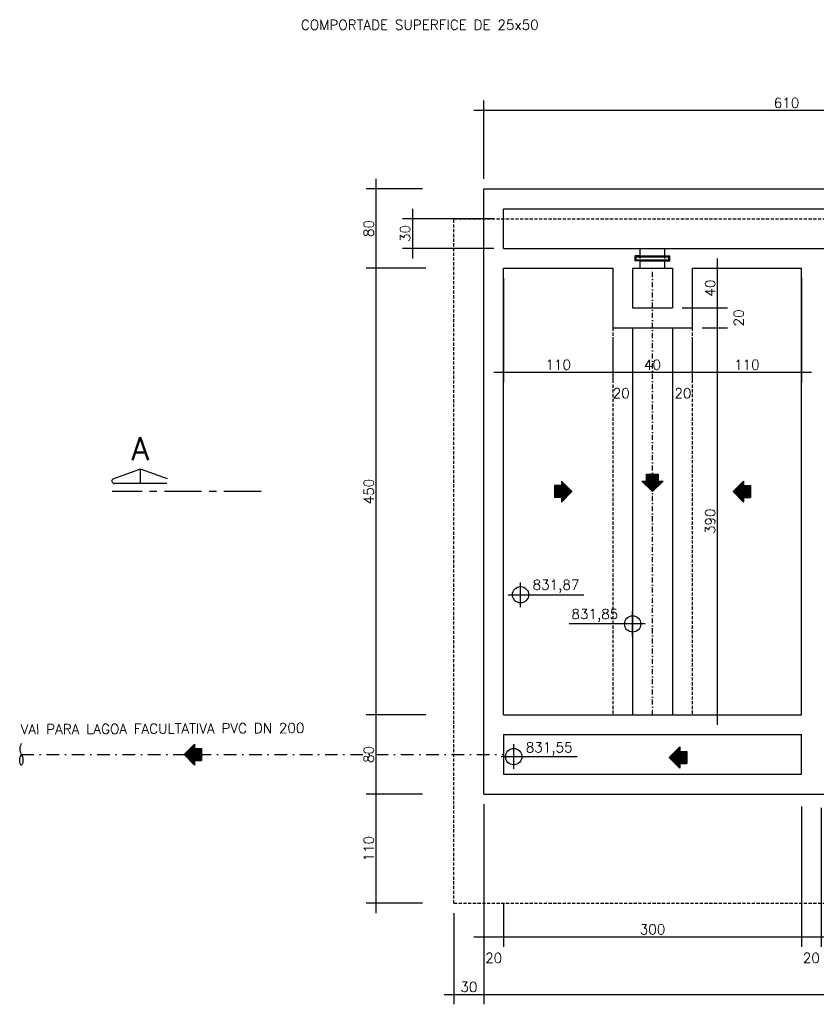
# Model space of a CAD drawing. Extents: x 7166 to 11954, y 4469 to 7025.
# Tile 5 of 9: x 7170 to 7972, y 5768 to 6760. Entities that reach past the tile are written whole.
import ezdxf
from ezdxf.enums import TextEntityAlignment as Align

# ---------------------------------------------------------------- set-up
doc = ezdxf.new("R2010")
doc.units = 0
doc.header["$LTSCALE"] = 0.1
doc.header["$MEASUREMENT"] = 0
for name, pattern in [('CENTERX2', [4, 2.5, -0.5, 0.5, -0.5]), ('DASHDOT', [25.4, 12.7, -6.35, 0, -6.35]), ('HIDDEN', [9.525, 6.35, -3.175])]:
    doc.linetypes.add(name, pattern=pattern)
doc.layers.get('0').update_dxf_attribs({"linetype": 'CONTINUOUS'})
doc.layers.get('DEFPOINTS').update_dxf_attribs({"color": 200, "linetype": 'CONTINUOUS'})
for name, color, linetype in [('BAR-EIXOS', 7, 'DASHDOT'), ('BAR-PECAS', 2, 'CONTINUOUS'), ('DIM', 7, 'CONTINUOUS'), ('EIXO', 7, 'DASHDOT'), ('ELEVAÇÃO', 2, 'CONTINUOUS'), ('ESTRUTURA', 5, 'CONTINUOUS'), ('FLUXO', 7, 'CONTINUOUS'), ('LIMHATRA', 2, 'HIDDEN'), ('PAREDE', 6, 'CONTINUOUS'), ('RELAÇÀO', 2, 'CONTINUOUS'), ('TEXTO', 2, 'CONTINUOUS')]:
    doc.layers.add(name, color=color, linetype=linetype)
doc.styles.add('ROMANS', font='ROMANS.shx')
doc.dimstyles.new('DIM50', dxfattribs={"dimscale": 0, "dimtxt": 10, "dimasz": 20, "dimexe": 10, "dimexo": 10, "dimgap": 2.5, "dimtad": 1, "dimdec": 0, "dimtxsty": 'ROMANS', "dimblk": 'ARCHTICK', "dimblk1": 'DOTSMALL', "dimblk2": 'DOTSMALL', "dimsah": 1, "dimcen": 2.5, "dimdle": 10, "dimclrd": 7, "dimclre": 7, "dimclrt": 2, "dimazin": 3, "dimtfac": 1, "dimtdec": 0, "dimtmove": 0, "dimatfit": 3})

# ---------------------------------------------------------------- blocks, each defined once
blk = doc.blocks.new('A$C26ED7CE0')
for p, q in [((0.1061, 0), (0, 0.1061)), ((0.0461, 0.1061), (0, 0.1061)), ((0.1661, 0.1761), (0.0461, 0.1761)), ((0.0461, 0.1061), (0.0461, 0.1761)), ((0.1061, 0), (0.2121, 0.1061)), ((0.1661, 0.1061), (0.1661, 0.1761)), ((0.2121, 0.1061), (0.1661, 0.1061))]:
    blk.add_line(p, q)
at = {"color": 0}
for p, q in [((0.1066, 0.0005), (0.0011, 0.1061)), ((0.1084, 0.0023), (0.0046, 0.1061)), ((0.1101, 0.0041), (0.0081, 0.1061)), ((0.1119, 0.0058), (0.0117, 0.1061)), ((0.1137, 0.0076), (0.0152, 0.1061)), ((0.1154, 0.0094), (0.0188, 0.1061)), ((0.1172, 0.0111), (0.0223, 0.1061)), ((0.119, 0.0129), (0.0258, 0.1061)), ((0.1207, 0.0147), (0.0294, 0.1061)), ((0.1225, 0.0164), (0.0329, 0.1061)), ((0.1243, 0.0182), (0.0364, 0.1061)), ((0.1261, 0.02), (0.04, 0.1061)), ((0.1278, 0.0218), (0.0435, 0.1061)), ((0.1632, 0.0571), (0.0461, 0.1742)), ((0.1614, 0.0553), (0.0461, 0.1707)), ((0.1596, 0.0536), (0.0461, 0.1671)), ((0.1579, 0.0518), (0.0461, 0.1636)), ((0.1561, 0.05), (0.0461, 0.1601)), ((0.1543, 0.0483), (0.0461, 0.1565)), ((0.1526, 0.0465), (0.0461, 0.153)), ((0.1508, 0.0447), (0.0461, 0.1495)), ((0.149, 0.043), (0.0461, 0.1459)), ((0.1473, 0.0412), (0.0461, 0.1424)), ((0.1455, 0.0394), (0.0461, 0.1389)), ((0.1437, 0.0377), (0.0461, 0.1353)), ((0.142, 0.0359), (0.0461, 0.1318)), ((0.1402, 0.0341), (0.0461, 0.1283)), ((0.1384, 0.0324), (0.0461, 0.1247)), ((0.1367, 0.0306), (0.0461, 0.1212)), ((0.1349, 0.0288), (0.0461, 0.1176)), ((0.1331, 0.0271), (0.0461, 0.1141)), ((0.1314, 0.0253), (0.0461, 0.1106)), ((0.1296, 0.0235), (0.0461, 0.107)), ((0.1649, 0.0589), (0.0478, 0.1761)), ((0.1667, 0.0606), (0.0513, 0.1761)), ((0.1685, 0.0624), (0.0548, 0.1761)), ((0.1702, 0.0642), (0.0584, 0.1761)), ((0.172, 0.0659), (0.0619, 0.1761)), ((0.1738, 0.0677), (0.0654, 0.1761)), ((0.1755, 0.0695), (0.069, 0.1761)), ((0.1773, 0.0712), (0.0725, 0.1761)), ((0.1791, 0.073), (0.076, 0.1761)), ((0.1809, 0.0748), (0.0796, 0.1761)), ((0.1826, 0.0766), (0.0831, 0.1761)), ((0.1844, 0.0783), (0.0866, 0.1761)), ((0.1862, 0.0801), (0.0902, 0.1761)), ((0.1879, 0.0819), (0.0937, 0.1761)), ((0.1661, 0.1072), (0.0972, 0.1761)), ((0.1661, 0.1108), (0.1008, 0.1761)), ((0.1661, 0.1143), (0.1043, 0.1761)), ((0.1661, 0.1179), (0.1079, 0.1761)), ((0.1661, 0.1214), (0.1114, 0.1761)), ((0.1661, 0.1249), (0.1149, 0.1761)), ((0.1661, 0.1285), (0.1185, 0.1761)), ((0.1661, 0.132), (0.122, 0.1761)), ((0.1661, 0.1355), (0.1255, 0.1761)), ((0.1661, 0.1391), (0.1291, 0.1761)), ((0.1661, 0.1426), (0.1326, 0.1761)), ((0.1661, 0.1461), (0.1361, 0.1761)), ((0.1661, 0.1497), (0.1397, 0.1761)), ((0.1661, 0.1532), (0.1432, 0.1761)), ((0.1661, 0.1567), (0.1467, 0.1761)), ((0.1661, 0.1603), (0.1503, 0.1761)), ((0.1661, 0.1638), (0.1538, 0.1761)), ((0.1661, 0.1674), (0.1574, 0.1761)), ((0.1661, 0.1709), (0.1609, 0.1761)), ((0.1661, 0.1744), (0.1644, 0.1761)), ((0.1897, 0.0836), (0.1672, 0.1061)), ((0.1915, 0.0854), (0.1708, 0.1061)), ((0.1932, 0.0872), (0.1743, 0.1061)), ((0.195, 0.0889), (0.1779, 0.1061)), ((0.1968, 0.0907), (0.1814, 0.1061)), ((0.1985, 0.0925), (0.1849, 0.1061)), ((0.2003, 0.0942), (0.1885, 0.1061)), ((0.2021, 0.096), (0.192, 0.1061))]:
    blk.add_line(p, q, dxfattribs=at)
blk = doc.blocks.new('*D3')
at = {"color": 7, "linetype": 'BYBLOCK'}
for p, q in [((7637.09, 6599.96), (7637.09, 6679.18)), ((8247.09, 6634.96), (8247.09, 6679.18)), ((7627.09, 6669.18), (8257.09, 6669.18))]:
    blk.add_line(p, q, dxfattribs=at)
at = {"layer": 'DEFPOINTS', "color": 0, "linetype": 'BYBLOCK'}
for p in [(8247.09, 6669.18), (8247.09, 6624.96), (7637.09, 6589.96)]:
    blk.add_point(p, dxfattribs=at)
at = {"color": 2, "linetype": 'BYBLOCK', "insert": (7942.09, 6676.68), "char_height": 10, "attachment_point": 5, "style": 'ROMANS'}
blk.add_mtext('610', dxfattribs=at)
blk = doc.blocks.new('_ARCHTICK')
blk = doc.blocks.new('_DOTSMALL')
blk = doc.blocks.new('*D7')
at = {"color": 7, "linetype": 'BYBLOCK'}
for p, q in [((7657.09, 5979.96), (7657.09, 5936.16)), ((7637.09, 5969.96), (7637.09, 5936.16)), ((7627.09, 5946.16), (7657.09, 5946.16))]:
    blk.add_line(p, q, dxfattribs=at)
at = {"layer": 'DEFPOINTS', "color": 0, "linetype": 'BYBLOCK'}
for p in [(7657.09, 5989.96), (7637.09, 5979.96), (7657.09, 5946.16)]:
    blk.add_point(p, dxfattribs=at)
at = {"color": 2, "linetype": 'BYBLOCK', "insert": (7647.09, 5924.91), "char_height": 10, "attachment_point": 5, "style": 'ROMANS'}
blk.add_mtext('20', dxfattribs=at)
blk = doc.blocks.new('*D8')
at = {"color": 7, "linetype": 'BYBLOCK'}
for p, q in [((7957.09, 5967.64), (7957.09, 5826.16)), ((7647.09, 5836.16), (7967.09, 5836.16))]:
    blk.add_line(p, q, dxfattribs=at)
at = {"layer": 'DEFPOINTS', "color": 0, "linetype": 'BYBLOCK'}
for p in [(7957.09, 5977.64), (7657.09, 5879.96), (7957.09, 5836.16)]:
    blk.add_point(p, dxfattribs=at)
at = {"color": 2, "linetype": 'BYBLOCK', "insert": (7807.09, 5843.66), "char_height": 10, "attachment_point": 5, "style": 'ROMANS'}
blk.add_mtext('300', dxfattribs=at)
blk = doc.blocks.new('*D9')
at = {"color": 7, "linetype": 'BYBLOCK'}
for p, q in [((7977.09, 5966.15), (7977.09, 5826.16)), ((7947.09, 5836.16), (7977.09, 5836.16))]:
    blk.add_line(p, q, dxfattribs=at)
at = {"layer": 'DEFPOINTS', "color": 0, "linetype": 'BYBLOCK'}
for p in [(7957.09, 5977.64), (7977.09, 5976.15), (7977.09, 5836.16)]:
    blk.add_point(p, dxfattribs=at)
at = {"color": 2, "linetype": 'BYBLOCK', "insert": (7967.09, 5814.91), "char_height": 10, "attachment_point": 5, "style": 'ROMANS'}
blk.add_mtext('20', dxfattribs=at)
blk = doc.blocks.new('*D10')
at = {"color": 7, "linetype": 'BYBLOCK'}
for p, q in [((8277.09, 5967.64), (8277.09, 5826.16)), ((7967.09, 5836.16), (8287.09, 5836.16))]:
    blk.add_line(p, q, dxfattribs=at)
at = {"layer": 'DEFPOINTS', "color": 0, "linetype": 'BYBLOCK'}
for p in [(8277.09, 5977.64), (7977.09, 5869.96), (8277.09, 5836.16)]:
    blk.add_point(p, dxfattribs=at)
at = {"color": 2, "linetype": 'BYBLOCK', "insert": (8127.09, 5843.66), "char_height": 10, "attachment_point": 5, "style": 'ROMANS'}
blk.add_mtext('300', dxfattribs=at)
blk = doc.blocks.new('*D23')
at = {"color": 7, "linetype": 'BYBLOCK'}
for p, q in [((7580.33, 5969.96), (7580.33, 6069.96)), ((7630.31, 6059.96), (7570.33, 6059.96)), ((7627.09, 5979.96), (7570.33, 5979.96))]:
    blk.add_line(p, q, dxfattribs=at)
at = {"layer": 'DEFPOINTS', "color": 0, "linetype": 'BYBLOCK'}
for p in [(7580.33, 6059.96), (7640.31, 6059.96), (7637.09, 5979.96)]:
    blk.add_point(p, dxfattribs=at)
at = {"color": 2, "linetype": 'BYBLOCK', "insert": (7572.83, 6019.96), "char_height": 10, "attachment_point": 5, "rotation": 90, "style": 'ROMANS'}
blk.add_mtext('80', dxfattribs=at)
blk = doc.blocks.new('*D24')
at = {"color": 7, "linetype": 'BYBLOCK'}
for p, q in [((21231.76, 6049.96), (21231.76, 6519.96)), ((21281.74, 6509.96), (21221.76, 6509.96))]:
    blk.add_line(p, q, dxfattribs=at)
at = {"layer": 'DEFPOINTS', "color": 0, "linetype": 'BYBLOCK'}
for p in [(21231.76, 6509.96), (21291.74, 6509.96), (21291.74, 6059.96)]:
    blk.add_point(p, dxfattribs=at)
at = {"color": 2, "linetype": 'BYBLOCK', "insert": (21224.26, 6284.96), "char_height": 10, "attachment_point": 5, "rotation": 90, "style": 'ROMANS'}
blk.add_mtext('450', dxfattribs=at)
blk = doc.blocks.new('*D25')
at = {"color": 7, "linetype": 'BYBLOCK'}
for p, q in [((7580.33, 6499.96), (7580.33, 6599.96)), ((7627.09, 6589.96), (7570.33, 6589.96))]:
    blk.add_line(p, q, dxfattribs=at)
at = {"layer": 'DEFPOINTS', "color": 0, "linetype": 'BYBLOCK'}
for p in [(7580.33, 6589.96), (7637.09, 6589.96), (7640.31, 6509.96)]:
    blk.add_point(p, dxfattribs=at)
at = {"color": 2, "linetype": 'BYBLOCK', "insert": (7572.83, 6549.96), "char_height": 10, "attachment_point": 5, "rotation": 90, "style": 'ROMANS'}
blk.add_mtext('80', dxfattribs=at)
blk = doc.blocks.new('*D26')
at = {"color": 7, "linetype": 'BYBLOCK'}
for p, q in [((7637.09, 5969.96), (7637.09, 5878.17)), ((8937.09, 5969.96), (8937.09, 5878.17)), ((7627.09, 5888.17), (8947.09, 5888.17))]:
    blk.add_line(p, q, dxfattribs=at)
at = {"layer": 'DEFPOINTS', "color": 0, "linetype": 'BYBLOCK'}
for p in [(7637.09, 5979.96), (8937.09, 5979.96), (8937.09, 5888.17)]:
    blk.add_point(p, dxfattribs=at)
at = {"color": 2, "linetype": 'BYBLOCK', "insert": (8287.09, 5895.67), "char_height": 10, "attachment_point": 5, "style": 'ROMANS'}
blk.add_mtext('1300', dxfattribs=at)
blk = doc.blocks.new('*D27')
at = {"color": 7, "linetype": 'BYBLOCK'}
for p, q in [((7872.66, 6049.96), (7872.66, 6459.96)), ((7857.09, 6449.96), (7882.66, 6449.96)), ((7837.09, 6059.96), (7882.66, 6059.96))]:
    blk.add_line(p, q, dxfattribs=at)
at = {"layer": 'DEFPOINTS', "color": 0, "linetype": 'BYBLOCK'}
for p in [(7847.09, 6449.96), (7872.66, 6449.96), (7827.09, 6059.96)]:
    blk.add_point(p, dxfattribs=at)
at = {"color": 2, "linetype": 'BYBLOCK', "insert": (7865.16, 6254.96), "char_height": 10, "attachment_point": 5, "rotation": 90, "style": 'ROMANS'}
blk.add_mtext('390', dxfattribs=at)
blk = doc.blocks.new('*D28')
at = {"color": 7, "linetype": 'BYBLOCK'}
for p, q in [((7837.09, 6469.96), (7882.66, 6469.96)), ((7872.66, 6439.96), (7872.66, 6469.96))]:
    blk.add_line(p, q, dxfattribs=at)
at = {"layer": 'DEFPOINTS', "color": 0, "linetype": 'BYBLOCK'}
for p in [(7827.09, 6469.96), (7872.66, 6469.96), (7847.09, 6449.96)]:
    blk.add_point(p, dxfattribs=at)
at = {"color": 2, "linetype": 'BYBLOCK', "insert": (7893.91, 6459.96), "char_height": 10, "attachment_point": 5, "rotation": 90, "style": 'ROMANS'}
blk.add_mtext('20', dxfattribs=at)
blk = doc.blocks.new('*D29')
at = {"color": 7, "linetype": 'BYBLOCK'}
for p, q in [((21507.31, 6459.96), (21507.31, 6519.96)), ((21481.74, 6509.96), (21517.31, 6509.96))]:
    blk.add_line(p, q, dxfattribs=at)
at = {"layer": 'DEFPOINTS', "color": 0, "linetype": 'BYBLOCK'}
for p in [(21471.74, 6509.96), (21507.31, 6509.96), (21461.74, 6469.96)]:
    blk.add_point(p, dxfattribs=at)
at = {"color": 2, "linetype": 'BYBLOCK', "insert": (21499.81, 6489.96), "char_height": 10, "attachment_point": 5, "rotation": 90, "style": 'ROMANS'}
blk.add_mtext('40', dxfattribs=at)
blk = doc.blocks.new('*D30')
at = {"color": 7, "linetype": 'BYBLOCK'}
for p, q in [((7657.09, 6499.96), (7657.09, 6395.28)), ((7767.09, 6439.96), (7767.09, 6395.28)), ((7647.09, 6405.28), (7777.09, 6405.28))]:
    blk.add_line(p, q, dxfattribs=at)
at = {"layer": 'DEFPOINTS', "color": 0, "linetype": 'BYBLOCK'}
for p in [(7657.09, 6509.96), (7767.09, 6449.96), (7767.09, 6405.28)]:
    blk.add_point(p, dxfattribs=at)
at = {"color": 2, "linetype": 'BYBLOCK', "insert": (7712.09, 6412.78), "char_height": 10, "attachment_point": 5, "style": 'ROMANS'}
blk.add_mtext('110', dxfattribs=at)
blk = doc.blocks.new('*D31')
at = {"color": 7, "linetype": 'BYBLOCK'}
for p, q in [((7787.09, 6439.96), (7787.09, 6395.28)), ((7757.09, 6405.28), (7787.09, 6405.28))]:
    blk.add_line(p, q, dxfattribs=at)
at = {"layer": 'DEFPOINTS', "color": 0, "linetype": 'BYBLOCK'}
for p in [(7767.09, 6449.96), (7787.09, 6449.96), (7787.09, 6405.28)]:
    blk.add_point(p, dxfattribs=at)
at = {"color": 2, "linetype": 'BYBLOCK', "insert": (7775.53, 6384.03), "char_height": 10, "attachment_point": 5, "style": 'ROMANS'}
blk.add_mtext('20', dxfattribs=at)
blk = doc.blocks.new('*D32')
at = {"color": 7, "linetype": 'BYBLOCK'}
for p, q in [((7827.09, 6439.96), (7827.09, 6395.28)), ((7777.09, 6405.28), (7837.09, 6405.28))]:
    blk.add_line(p, q, dxfattribs=at)
at = {"layer": 'DEFPOINTS', "color": 0, "linetype": 'BYBLOCK'}
for p in [(7787.09, 6449.96), (7827.09, 6449.96), (7827.09, 6405.28)]:
    blk.add_point(p, dxfattribs=at)
at = {"color": 2, "linetype": 'BYBLOCK', "insert": (7807.09, 6412.78), "char_height": 10, "attachment_point": 5, "style": 'ROMANS'}
blk.add_mtext('40', dxfattribs=at)
blk = doc.blocks.new('*D33')
at = {"color": 7, "linetype": 'BYBLOCK'}
for p, q in [((7847.09, 6439.96), (7847.09, 6395.28)), ((7817.09, 6405.28), (7847.09, 6405.28))]:
    blk.add_line(p, q, dxfattribs=at)
at = {"layer": 'DEFPOINTS', "color": 0, "linetype": 'BYBLOCK'}
for p in [(7827.09, 6469.96), (7847.09, 6449.96), (7847.09, 6405.28)]:
    blk.add_point(p, dxfattribs=at)
at = {"color": 2, "linetype": 'BYBLOCK', "insert": (7837.7, 6384.03), "char_height": 10, "attachment_point": 5, "style": 'ROMANS'}
blk.add_mtext('20', dxfattribs=at)
blk = doc.blocks.new('*D34')
at = {"color": 7, "linetype": 'BYBLOCK'}
for p, q in [((7957.09, 6499.96), (7957.09, 6395.28)), ((7837.09, 6405.28), (7967.09, 6405.28))]:
    blk.add_line(p, q, dxfattribs=at)
at = {"layer": 'DEFPOINTS', "color": 0, "linetype": 'BYBLOCK'}
for p in [(7957.09, 6509.96), (7847.09, 6449.96), (7957.09, 6405.28)]:
    blk.add_point(p, dxfattribs=at)
at = {"color": 2, "linetype": 'BYBLOCK', "insert": (7902.09, 6412.78), "char_height": 10, "attachment_point": 5, "style": 'ROMANS'}
blk.add_mtext('110', dxfattribs=at)
blk = doc.blocks.new('*D74')
at = {"color": 7, "linetype": 'BYBLOCK'}
for p, q in [((7580.33, 5859.96), (7580.33, 5989.96)), ((7627.09, 5979.96), (7570.33, 5979.96)), ((7627.09, 5869.96), (7570.33, 5869.96))]:
    blk.add_line(p, q, dxfattribs=at)
at = {"layer": 'DEFPOINTS', "color": 0, "linetype": 'BYBLOCK'}
for p in [(7580.33, 5979.96), (7637.09, 5979.96), (7637.09, 5869.96)]:
    blk.add_point(p, dxfattribs=at)
at = {"color": 2, "linetype": 'BYBLOCK', "insert": (7572.83, 5924.96), "char_height": 10, "attachment_point": 5, "rotation": 90, "style": 'ROMANS'}
blk.add_mtext('110', dxfattribs=at)
blk = doc.blocks.new('*D77')
at = {"color": 7, "linetype": 'BYBLOCK'}
for p, q in [((7637.09, 5969.96), (7637.09, 5768.17)), ((7607.09, 5859.96), (7607.09, 5768.17)), ((7597.09, 5778.17), (7647.09, 5778.17))]:
    blk.add_line(p, q, dxfattribs=at)
at = {"layer": 'DEFPOINTS', "color": 0, "linetype": 'BYBLOCK'}
for p in [(7637.09, 5979.96), (7607.09, 5869.96), (7637.09, 5778.17)]:
    blk.add_point(p, dxfattribs=at)
at = {"color": 2, "linetype": 'BYBLOCK', "insert": (7622.09, 5785.67), "char_height": 10, "attachment_point": 5, "style": 'ROMANS'}
blk.add_mtext('30', dxfattribs=at)
blk = doc.blocks.new('*D79')
at = {"color": 7, "linetype": 'BYBLOCK'}
for p, q in [((7565.37, 6569.96), (7565.37, 6519.96)), ((7647.09, 6559.96), (7555.37, 6559.96)), ((7647.09, 6529.96), (7555.37, 6529.96))]:
    blk.add_line(p, q, dxfattribs=at)
at = {"layer": 'DEFPOINTS', "color": 0, "linetype": 'BYBLOCK'}
for p in [(7657.09, 6559.96), (7565.37, 6529.96), (7657.09, 6529.96)]:
    blk.add_point(p, dxfattribs=at)
at = {"color": 2, "linetype": 'BYBLOCK', "insert": (7557.87, 6544.96), "char_height": 10, "attachment_point": 5, "rotation": 90, "style": 'ROMANS'}
blk.add_mtext('30', dxfattribs=at)

msp = doc.modelspace()

# ---------------------------------------------------------------- linework, layer by layer
at = {"layer": 'BAR-EIXOS', "ltscale": 4}
msp.add_line((7807.09, 6059.96), (7807.09, 6509.96), dxfattribs=at)
at = {"layer": 'BAR-EIXOS', "ltscale": 10}
msp.add_line((7171.21, 6019.96), (7657.09, 6019.96), dxfattribs=at)
at = {"layer": 'BAR-PECAS', "ltscale": 12}
msp.add_spline([(7171.21, 6031.06), (7169.59, 6025.51), (7171.21, 6019.96), (7172.83, 6014.41), (7171.21, 6008.86), (7169.59, 6014.41), (7171.21, 6019.96)], degree=3, dxfattribs=at)
at = {"layer": 'EIXO', "color": 5, "linetype": 'CENTERX2', "ltscale": 150}
msp.add_line((7412.9, 6284.96), (7262.9, 6284.96), dxfattribs=at)
at = {"layer": 'ELEVAÇÃO', "color": 3, "linetype": 'CONTINUOUS'}
for p, q in [((7674.14, 6168.42), (7674.14, 6193.42)), ((7661.64, 6180.92), (7738.06, 6180.92)), ((7787.09, 6139.04), (7787.09, 6164.04)), ((7799.59, 6151.54), (7723.17, 6151.54)), ((7667.25, 6005.33), (7667.25, 6030.33)), ((7654.75, 6017.83), (7731.17, 6017.83))]:
    msp.add_line(p, q, dxfattribs=at)
for centre in [(7674.14, 6180.92), (7787.09, 6151.54), (7667.25, 6017.83)]:
    msp.add_circle(centre, 8.2, dxfattribs=at)
at = {"layer": 'ESTRUTURA'}
for p, q in [((7637.09, 5979.96), (7637.09, 6589.96)), ((7637.09, 6589.96), (8247.09, 6589.96)), ((7657.09, 6569.96), (8267.09, 6569.96)), ((7657.09, 6529.96), (7657.09, 6569.96)), ((7657.09, 6529.96), (7794.59, 6529.96)), ((7794.59, 6519.96), (7794.59, 6529.96)), ((7819.59, 6529.96), (8114.59, 6529.96)), ((7819.59, 6519.96), (7819.59, 6529.96)), ((7789.59, 6517.46), (7789.59, 6522.46)), ((7794.59, 6522.46), (7789.59, 6522.46)), ((7819.59, 6522.46), (7824.59, 6522.46)), ((7824.59, 6517.46), (7824.59, 6522.46)), ((7657.09, 6509.96), (7767.09, 6509.96)), ((7657.09, 6059.96), (7657.09, 6509.96)), ((7767.09, 6509.96), (7767.09, 6449.96)), ((7767.09, 6509.96), (7767.09, 6469.96)), ((7787.09, 6509.96), (7787.09, 6469.96)), ((7787.09, 6509.96), (7794.59, 6509.96)), ((7794.59, 6517.46), (7789.59, 6517.46)), ((7794.59, 6509.96), (7794.59, 6517.46)), ((7819.59, 6509.96), (7819.59, 6517.46)), ((7819.59, 6517.46), (7824.59, 6517.46)), ((7819.59, 6509.96), (7827.09, 6509.96)), ((7827.09, 6509.96), (7827.09, 6469.96)), ((7847.09, 6509.96), (7847.09, 6449.96)), ((7847.09, 6509.96), (7957.09, 6509.96)), ((7957.09, 6059.96), (7957.09, 6509.96)), ((7787.09, 6469.96), (7827.09, 6469.96)), ((7767.09, 6449.96), (7847.09, 6449.96)), ((7657.09, 6059.96), (7957.09, 6059.96)), ((7657.09, 6039.96), (7657.09, 5999.96)), ((7657.09, 6039.96), (7957.09, 6039.96)), ((7957.09, 5999.96), (7957.09, 6039.96)), ((7657.09, 5999.96), (7957.09, 5999.96)), ((7637.09, 5979.96), (8937.09, 5979.96))]:
    msp.add_line(p, q, dxfattribs=at)
at = {"layer": 'LIMHATRA', "linetype": 'HIDDEN', "ltscale": 5}
for p, q in [((7607.09, 6559.96), (8967.09, 6559.96)), ((7607.09, 5869.96), (7607.09, 6559.96)), ((7767.09, 6449.96), (7767.09, 6059.96)), ((7847.09, 6449.96), (7847.09, 6059.96)), ((7607.09, 5869.96), (8967.09, 5869.96))]:
    msp.add_line(p, q, dxfattribs=at)
at = {"layer": 'PAREDE', "color": 7}
for p, q in [((7794.59, 6529.96), (7819.59, 6529.96)), ((7794.59, 6522.46), (7819.59, 6522.46)), ((7794.59, 6517.46), (7819.59, 6517.46)), ((7794.59, 6509.96), (7819.59, 6509.96))]:
    msp.add_line(p, q, dxfattribs=at)
at = {"layer": 'PAREDE', "color": 2}
for p, q in [((7790.59, 6518.46), (7790.59, 6521.46)), ((7790.59, 6521.46), (7823.59, 6521.46)), ((7823.59, 6518.46), (7823.59, 6521.46)), ((7790.59, 6518.46), (7823.59, 6518.46))]:
    msp.add_line(p, q, dxfattribs=at)
at = {"layer": 'PAREDE', "color": 2, "ltscale": 5}
for p, q in [((7787.09, 6449.96), (7787.09, 6059.96)), ((7827.09, 6449.96), (7827.09, 6059.96))]:
    msp.add_line(p, q, dxfattribs=at)
at = {"layer": 'RELAÇÀO', "color": 2}
for p, q in [((7291.41, 6307.6), (7264.15, 6297.85)), ((7291.39, 6292.98), (7291.41, 6307.6)), ((7318.64, 6297.81), (7291.41, 6307.6)), ((7317.79, 6292.96), (7264.99, 6293))]:
    msp.add_line(p, q, dxfattribs=at)
msp.add_arc((7265, 6295.5), 2.5, 109.77391, 270.04646, dxfattribs=at)

# ---------------------------------------------------------------- block references
at = {"layer": 'FLUXO', "xscale": -100, "yscale": 100, "zscale": 100}
msp.add_blockref('A$C26ED7CE0', (7817.69, 6284.96), dxfattribs=at)
at = {"layer": 'FLUXO', "yscale": 100, "zscale": 100}
for p, xscale, rotation in [((7725.89, 6274.35), 100, 90), ((7888.28, 6274.35), -100, 270), ((7335.15, 6009.24), -100, 269.9999999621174), ((7823.98, 6006.3), -100, 270)]:
    msp.add_blockref('A$C26ED7CE0', p, dxfattribs=dict(at, xscale=xscale, rotation=rotation))

# ---------------------------------------------------------------- texts
at = {"layer": 'TEXTO', "style": 'ROMANS'}
for s, rotation, p in [('COMPORTADE SUPERFICE DE 25x50', 360, (7452.85, 6750.32)), ('831,87', 360, (7686.31, 6185.92)), ('831,85', 0, (7725.39, 6156.55)), ('VAI PARA LAGOA FACULTATIVA PVC DN 200', 0.2947, (7170.58, 6040.25)), ('831,55', 360, (7679.42, 6022.11))]:
    msp.add_text(s, height=10, rotation=rotation, dxfattribs=at).set_placement(p)
at = {"layer": 'TEXTO', "color": 5, "style": 'ROMANS'}
msp.add_text('A', height=23, rotation=0, dxfattribs=at).set_placement((7291.06, 6328.1), align=Align.MIDDLE)

# ---------------------------------------------------------------- dimensions: what is measured, and where the dimension line sits
at = {"layer": 'DIM'}
for base, p1, p2, override, picture, middle in [((8247.09, 6669.18), (7637.09, 6589.96), (8247.09, 6624.96), {"dimscale": 1}, '*D3', (7942.09, 6676.68)), ((7767.09, 6405.28), (7657.09, 6509.96), (7767.09, 6449.96), {"dimscale": 1}, '*D30', (7712.09, 6412.78)), ((7957.09, 6405.28), (7847.09, 6449.96), (7957.09, 6509.96), {"dimscale": 1, "dimse1": 1}, '*D34', (7902.09, 6412.78)), ((7827.09, 6405.28), (7787.09, 6449.96), (7827.09, 6449.96), {"dimscale": 1, "dimse1": 1}, '*D32', (7807.09, 6412.78)), ((7637.09, 5778.17), (7607.09, 5869.96), (7637.09, 5979.96), {"dimscale": 1}, '*D77', (7622.09, 5785.67)), ((7957.09, 5836.16), (7657.09, 5879.96), (7957.09, 5977.64), {"dimscale": 1, "dimse1": 1}, '*D8', (7807.09, 5843.66)), ((7977.09, 5836.16), (7957.09, 5977.64), (7977.09, 5976.15), {"dimscale": 1, "dimse1": 1}, '*D9', (7967.09, 5814.91)), ((8277.09, 5836.16), (7977.09, 5869.96), (8277.09, 5977.64), {"dimscale": 1, "dimse1": 1}, '*D10', (8127.09, 5843.66))]:
    dim = msp.add_linear_dim(base=base, p1=p1, p2=p2, dimstyle='DIM50', override=override, dxfattribs=at)
    dim.commit()
    dim.dimension.update_dxf_attribs({"geometry": picture, "text_midpoint": middle})
for base, p1, p2, override, picture, middle, set_off in [((7528.71, 6589.96), (7588.69, 6509.96), (7585.46, 6589.96), {"dimscale": 1, "dimse1": 1}, '*D25', (7521.21, 6549.96), (-51.62, 0)), ((7528.71, 6509.96), (7588.69, 6059.96), (7588.69, 6509.96), {"dimscale": 1, "dimse1": 1}, '*D24', (7521.21, 6284.96), (-13703.05, 0)), ((7872.66, 6509.96), (7827.09, 6469.96), (7837.09, 6509.96), {"dimscale": 1, "dimse1": 1}, '*D29', (7865.16, 6489.96), (-13634.65, 0)), ((7528.71, 6059.96), (7585.46, 5979.96), (7588.69, 6059.96), {"dimscale": 1}, '*D23', (7521.21, 6019.96), (-51.62, 0)), ((7528.71, 5979.96), (7585.46, 5869.96), (7585.46, 5979.96), {"dimscale": 1}, '*D74', (7521.21, 5924.96), (-51.62, 0))]:
    dim = msp.add_linear_dim(base=base, p1=p1, p2=p2, angle=90, dimstyle='DIM50', override=override, dxfattribs=at)
    dim.commit()
    dim.dimension.update_dxf_attribs({"geometry": picture, "text_midpoint": middle, "insert": set_off})
for base, p1, p2, override, picture, middle in [((7565.37, 6529.96), (7657.09, 6559.96), (7657.09, 6529.96), {"dimscale": 1, "dimblk1": 'DOTSMALL', "dimblk2": 'DOTSMALL'}, '*D79', (7557.87, 6544.96)), ((7872.66, 6469.96), (7847.09, 6449.96), (7827.09, 6469.96), {"dimscale": 1, "dimse1": 1}, '*D28', (7893.91, 6459.96)), ((7872.66, 6449.96), (7827.09, 6059.96), (7847.09, 6449.96), {"dimscale": 1}, '*D27', (7865.16, 6254.96))]:
    dim = msp.add_linear_dim(base=base, p1=p1, p2=p2, angle=90, dimstyle='DIM50', override=override, dxfattribs=at)
    dim.commit()
    dim.dimension.update_dxf_attribs({"geometry": picture, "text_midpoint": middle})
for base, p1, p2, picture, middle in [((7847.09, 6405.28), (7827.09, 6469.96), (7847.09, 6449.96), '*D33', (7837.7, 6384.03)), ((7787.09, 6405.28), (7767.09, 6449.96), (7787.09, 6449.96), '*D31', (7775.53, 6384.03))]:
    dim = msp.add_linear_dim(base=base, p1=p1, p2=p2, dimstyle='DIM50', override={"dimscale": 1, "dimse1": 1}, dxfattribs=at)
    dim.commit()
    dim.dimension.update_dxf_attribs({"geometry": picture, "text_midpoint": middle, "dimtype": 160})
for base, p2, picture, middle in [((7657.09, 5836.16), (7657.09, 5879.96), '*D7', (7647.09, 5814.91)), ((8937.09, 5778.17), (8937.09, 5869.96), '*D26', (8287.09, 5785.67))]:
    dim = msp.add_linear_dim(base=base, p1=(7637.09, 5869.96), p2=p2, dimstyle='DIM50', override={"dimscale": 1}, dxfattribs=at)
    dim.commit()
    dim.dimension.update_dxf_attribs({"geometry": picture, "text_midpoint": middle, "insert": (0, -110)})

doc.saveas('drawing.dxf')
